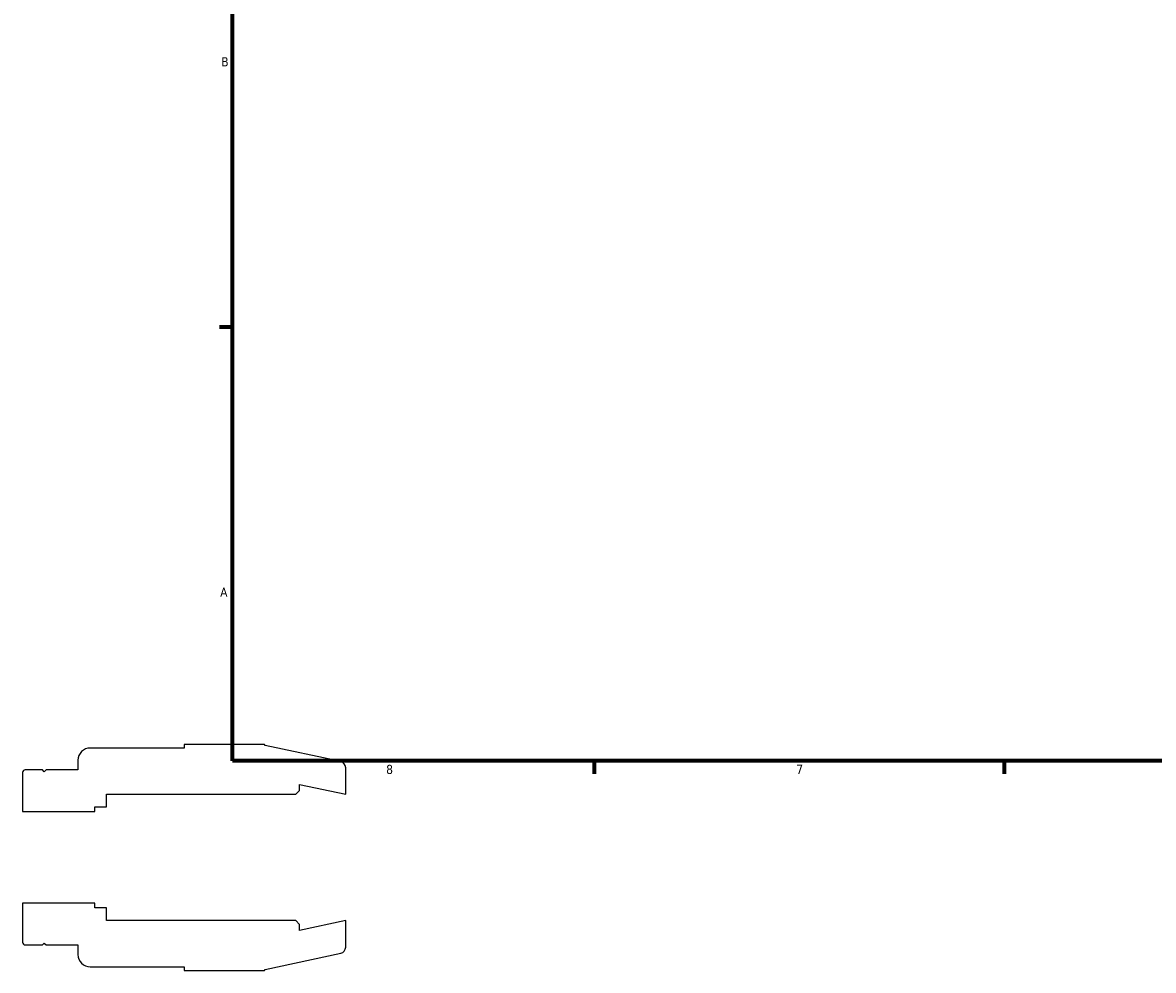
# Model space of a CAD drawing. Header units: inches. Extents: x -1.7 to 36.8, y -4.1 to 21.4.
# Tile 1 of 6: x -1.7 to 10, y -1.2 to 8.7. Entities that reach past the tile are written whole.
import ezdxf

# ---------------------------------------------------------------- set-up
doc = ezdxf.new("R2010")
doc.units = ezdxf.units.IN
doc.header["$MEASUREMENT"] = 0
doc.layers.add('Border (ANSI)', color=7, linetype='Continuous', lineweight=70)
doc.styles.add('Note Text (ANSI)', font='tahoma.ttf')

# ---------------------------------------------------------------- blocks, each defined once
blk = doc.blocks.new('Borders Default Border')
at = {"layer": 'Border (ANSI)'}
for p, q in [((0.5, 5.5), (0.366, 5.5)), ((4.25, 1), (4.25, 0.866)), ((8.5, 1), (8.5, 0.866))]:
    blk.add_line(p, q, dxfattribs=at)
at = {"layer": 'Border (ANSI)', "flags": 128}
blk.add_lwpolyline([(0.5, 1), (0.5, 21), (33.5, 21), (33.5, 1), (0.5, 1)], dxfattribs=at)
at = {"layer": 'Border (ANSI)', "color": 5, "true_color": 0x0000ff, "char_height": 0.0945, "attachment_point": 7, "style": 'Note Text (ANSI)'}
for s, insert in [('B', (0.384, 8.203)), ('A', (0.373, 2.703)), ('8', (2.094, 0.863)), ('7', (6.346, 0.866))]:
    blk.add_mtext(s, dxfattribs=dict(at, insert=insert))

msp = doc.modelspace()

# ---------------------------------------------------------------- linework, layer by layer
for p, q in [((0, 1.134), (-0.975, 1.134)), ((0.834, 1.172), (0, 1.172)), ((0, 1.172), (0, 1.134)), ((0.838, 1.161), (0.834, 1.172)), ((1.623, 0.994), (0.838, 1.161)), ((-1.101, 1.008), (-1.101, 0.907)), ((-1.675, 0.881), (-1.675, 0.475)), ((-1.47, 0.907), (-1.649, 0.907)), ((-1.45, 0.888), (-1.47, 0.907)), ((-1.43, 0.907), (-1.45, 0.888)), ((-1.101, 0.907), (-1.43, 0.907)), ((1.675, 0.656), (1.675, 0.93)), ((1.196, 0.695), (1.196, 0.757)), ((1.196, 0.757), (1.675, 0.656)), ((-0.805, 0.524), (-0.805, 0.656)), ((-0.805, 0.656), (1.157, 0.656)), ((1.157, 0.656), (1.196, 0.695)), ((-1.675, 0.475), (-0.925, 0.475)), ((-0.925, 0.475), (-0.925, 0.524)), ((-0.925, 0.524), (-0.805, 0.524)), ((-0.925, -0.475), (-1.675, -0.475)), ((-1.675, -0.475), (-1.675, -0.881)), ((-0.925, -0.524), (-0.925, -0.475)), ((-0.805, -0.524), (-0.925, -0.524)), ((-0.805, -0.656), (-0.805, -0.524)), ((1.157, -0.656), (-0.805, -0.656)), ((1.196, -0.695), (1.157, -0.656)), ((1.675, -0.656), (1.196, -0.757)), ((1.196, -0.757), (1.196, -0.695)), ((1.675, -0.93), (1.675, -0.656)), ((-1.649, -0.907), (-1.47, -0.907)), ((-1.47, -0.907), (-1.45, -0.888)), ((-1.45, -0.888), (-1.43, -0.907)), ((-1.43, -0.907), (-1.101, -0.907)), ((-1.101, -0.907), (-1.101, -1.008)), ((0.838, -1.161), (1.623, -0.994)), ((-0.975, -1.134), (0, -1.134)), ((0, -1.134), (0, -1.172)), ((0, -1.172), (0.834, -1.172)), ((0.834, -1.172), (0.838, -1.161))]:
    msp.add_line(p, q)
for centre, major_axis, end_param in [((-0.975, 1.008), (-0.126, 0), 6.283185), ((1.609, 0.93), (0, 0.0656), 6.073746), ((-1.649, 0.881), (-0.0262, 0), 6.283185), ((-1.649, -0.881), (0, -0.0262), 6.283185), ((1.609, -0.93), (0.0641, 0.0136), 6.073746), ((-0.975, -1.008), (0, -0.126), 6.283185)]:
    msp.add_ellipse(centre, major_axis=major_axis, ratio=1, start_param=4.712389, end_param=end_param)

# ---------------------------------------------------------------- block references
msp.add_blockref('Borders Default Border', (0, 0))

doc.saveas('drawing.dxf')
